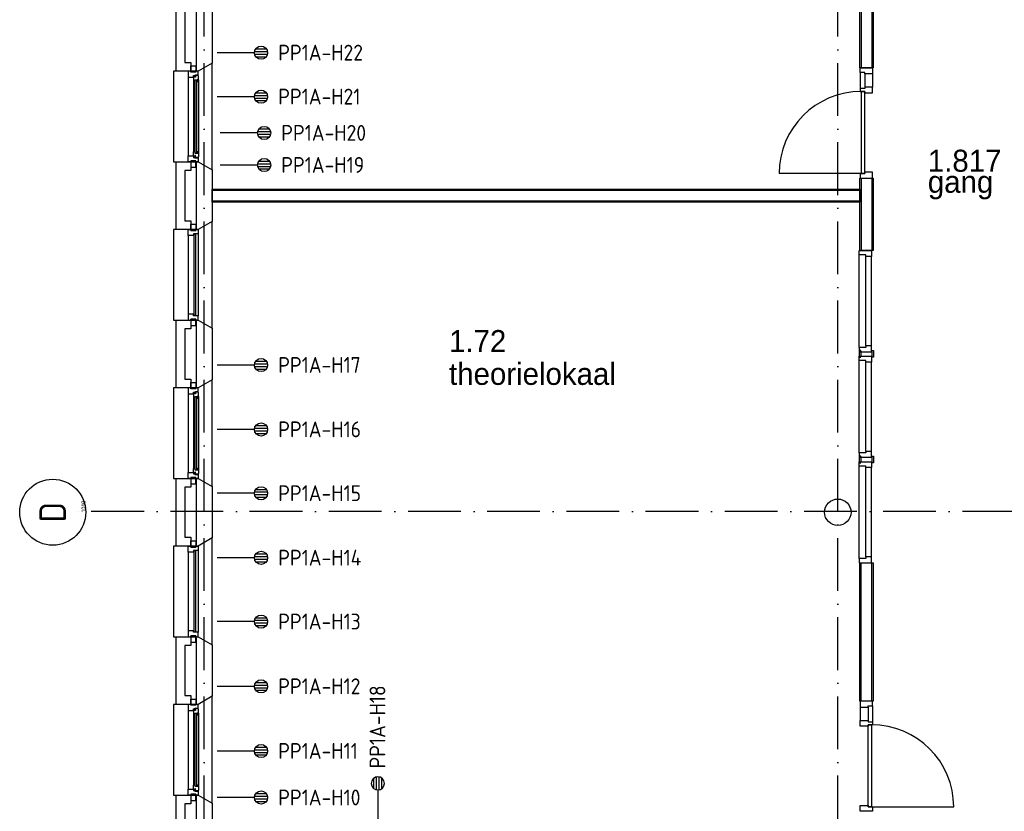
# Model space of a CAD drawing. Header units: millimetres. Extents: x -6587 to 112313, y 244 to 84344.
# Tile 5 of 42: x 15477 to 26667, y 23905 to 32905. Entities that reach past the tile are written whole.
import ezdxf
from ezdxf.enums import TextEntityAlignment as Align

# ---------------------------------------------------------------- set-up
doc = ezdxf.new("R2010")
doc.units = ezdxf.units.MM
doc.header["$LTSCALE"] = 100
doc.linetypes.add('DASHDOT', pattern=[9, 6, -1.5, 0, -1.5])
doc.layers.get('0').update_dxf_attribs({"linetype": 'CONTINUOUS'})
for name, color, linetype in [('AL$7----_STRAMIEN', 1, 'DASHDOT'), ('AL21----_BUITENWAND', 4, 'CONTINUOUS'), ('AL21K---_ISOLATIE', 1, 'CONTINUOUS'), ('AL22----_BINNENWAND', 7, 'CONTINUOUS'), ('AL28----_KONSTRUKTIE', 3, 'CONTINUOUS'), ('AL31----_BUITENKOZ', 7, 'CONTINUOUS'), ('AL32----_BINNENKOZ', 7, 'CONTINUOUS'), ('AL32----_DRAAIRICHTING', 1, 'CONTINUOUS'), ('ALN-----_BLOCKNAAM', 2, 'CONTINUOUS'), ('BOUW', 8, 'CONTINUOUS'), ('EB6441--_ATTRIB', 2, 'CONTINUOUS'), ('EL6441--_DATACOM', 3, 'CONTINUOUS')]:
    doc.layers.add(name, color=color, linetype=linetype)
doc.styles.add('1_8', font='iso', dxfattribs={"width": 0.7, "height": 1.8})
doc.styles.add('BURO-025', font='BUROFONT.shx', dxfattribs={"height": 250})
doc.styles.get("Standard").update_dxf_attribs({"font": 'iso.shx'})

# ---------------------------------------------------------------- blocks, each defined once
blk = doc.blocks.new('ES4X2')
for p, q in [((-0.45, 1.4), (-0.45, 2.6)), ((-0.15, 1.27), (-0.15, 2.73)), ((0.15, 1.27), (0.15, 2.73)), ((0.45, 1.4), (0.45, 2.6)), ((0, 1.25), (0, -3))]:
    blk.add_line(p, q)
blk.add_circle((0, 2), 0.75)
at = {"style": '1_8', "flags": 8}
for tag, p in [('NUMMER', (1.25, 3.5)), ('CODE', (-1.25, 3.5))]:
    blk.add_attdef(tag, text='', height=1.8, rotation=90, dxfattribs=at).set_placement(p, align=Align.MIDDLE_LEFT)
blk.add_attdef('M_CODE', text='', height=1.8, dxfattribs=at).set_placement((0, 0), align=Align.MIDDLE_CENTER)
blk = doc.blocks.new('1010')
at = {"layer": 'AL$7----_STRAMIEN', "color": 7, "linetype": 'Continuous'}
blk.add_circle((0, 750), 750, dxfattribs=at)
at = {"layer": 'AL$7----_STRAMIEN', "color": 3, "linetype": 'Continuous'}
blk.add_attdef('STR-NAAM', text='', height=600, rotation=360, dxfattribs=at).set_placement((0, 750), align=Align.MIDDLE)
at = {"layer": 'ALN-----_BLOCKNAAM', "linetype": 'Continuous'}
blk.add_text('1010', height=100, dxfattribs=at).set_placement((0, 0))

msp = doc.modelspace()

# ---------------------------------------------------------------- linework, layer by layer
at = {"layer": 'AL$7----_STRAMIEN', "color": 1}
for p, q in [((17574.8, 7509.2), (17574.8, 76734.4)), ((24774.8, 7509.2), (24774.8, 43669.6)), ((94298.3, 27314.6), (16060, 27314.6))]:
    msp.add_line(p, q, dxfattribs=at)
at = {"layer": 'AL21----_BUITENWAND', "color": 8}
for p, q in [((17254.8, 32320), (17254.8, 33090)), ((17354.8, 32990), (17354.8, 32420)), ((17354.8, 32420), (17423.8, 32420)), ((17423.8, 32420), (17423.8, 32320)), ((17423.8, 32320), (17254.8, 32320)), ((17254.8, 30520), (17254.8, 31290)), ((17254.8, 31290), (17423.8, 31290)), ((17423.8, 31290), (17423.8, 31190)), ((17423.8, 31190), (17354.8, 31190)), ((17354.8, 31190), (17354.8, 30620)), ((17354.8, 30620), (17423.8, 30620)), ((17423.8, 30620), (17423.8, 30520)), ((17423.8, 30520), (17254.8, 30520)), ((17254.8, 28720), (17254.8, 29490)), ((17254.8, 29490), (17423.8, 29490)), ((17423.8, 29490), (17423.8, 29390)), ((17423.8, 29390), (17354.8, 29390)), ((17354.8, 29390), (17354.8, 28820)), ((17354.8, 28820), (17423.8, 28820)), ((17423.8, 28820), (17423.8, 28720)), ((17423.8, 28720), (17254.8, 28720)), ((17254.8, 26920), (17254.8, 27690)), ((17254.8, 27690), (17423.8, 27690)), ((17423.8, 27690), (17423.8, 27590)), ((17423.8, 27590), (17354.8, 27590)), ((17354.8, 27590), (17354.8, 27020)), ((17354.8, 27020), (17423.8, 27020)), ((17423.8, 27020), (17423.8, 26920)), ((17423.8, 26920), (17254.8, 26920)), ((17254.8, 25120), (17254.8, 25890)), ((17254.8, 25890), (17423.8, 25890)), ((17423.8, 25890), (17423.8, 25790)), ((17423.8, 25790), (17354.8, 25790)), ((17354.8, 25790), (17354.8, 25220)), ((17354.8, 25220), (17423.8, 25220)), ((17423.8, 25220), (17423.8, 25120)), ((17423.8, 25120), (17254.8, 25120)), ((17254.8, 23320), (17254.8, 24090)), ((17254.8, 24090), (17423.8, 24090)), ((17423.8, 24090), (17423.8, 23990)), ((17423.8, 23990), (17354.8, 23990)), ((17354.8, 23990), (17354.8, 23420))]:
    msp.add_line(p, q, dxfattribs=at)
at = {"layer": 'AL21K---_ISOLATIE', "color": 8, "linetype": 'Continuous'}
for p, q in [((17484.8, 32420), (17484.8, 32990)), ((17484.8, 30620), (17484.8, 31190)), ((17484.8, 28820), (17484.8, 29390)), ((17484.8, 27020), (17484.8, 27590)), ((17484.8, 25220), (17484.8, 25790)), ((17484.8, 23420), (17484.8, 23990))]:
    msp.add_line(p, q, dxfattribs=at)
at = {"layer": 'AL22----_BINNENWAND', "color": 8}
for p, q in [((25024.8, 32356.1), (25024.8, 33930)), ((25174.8, 33930), (25174.8, 32356.1)), ((25174.8, 32356.1), (25024.8, 32356.1)), ((25024.8, 30280), (25024.8, 31105)), ((25024.8, 31105), (25174.8, 31105)), ((25174.8, 31105), (25174.8, 30280)), ((17664.8, 30980), (25024.8, 30980)), ((17664.8, 30830), (17664.8, 30980)), ((25024.8, 30980), (25024.8, 30830)), ((25024.8, 30830), (17664.8, 30830)), ((25174.8, 30280), (25024.8, 30280)), ((25024.8, 25156.1), (25024.8, 26730)), ((25024.8, 26730), (25174.8, 26730)), ((25174.8, 26730), (25174.8, 25156.1)), ((25174.8, 25156.1), (25024.8, 25156.1))]:
    msp.add_line(p, q, dxfattribs=at)
at = {"layer": 'AL22----_BINNENWAND', "color": 8, "linetype": 'Continuous'}
for p, q in [((25039.8, 33930), (25039.8, 32356.1)), ((25159.8, 33930), (25159.8, 32356.1)), ((25039.8, 31105), (25039.8, 30280)), ((25159.8, 31105), (25159.8, 30280)), ((17664.8, 30965), (25024.8, 30965)), ((17664.8, 30845), (25024.8, 30845)), ((25039.8, 25156.1), (25039.8, 26730)), ((25159.8, 25156.1), (25159.8, 26730))]:
    msp.add_line(p, q, dxfattribs=at)
at = {"layer": 'AL28----_KONSTRUKTIE', "color": 8}
for p, q in [((17484.8, 32320), (17484.8, 33090)), ((17664.8, 32997.6), (17664.8, 32412.4)), ((17664.8, 32412.4), (17504.8, 32320)), ((17504.8, 32320), (17484.8, 32320)), ((17484.8, 31290), (17504.8, 31290)), ((17484.8, 30520), (17484.8, 31290)), ((17504.8, 31290), (17664.8, 31197.6)), ((17664.8, 31197.6), (17664.8, 30612.4)), ((17664.8, 30612.4), (17504.8, 30520)), ((17504.8, 30520), (17484.8, 30520)), ((17484.8, 29490), (17504.8, 29490)), ((17484.8, 28720), (17484.8, 29490)), ((17504.8, 29490), (17664.8, 29397.6)), ((17664.8, 29397.6), (17664.8, 28812.4)), ((17664.8, 28812.4), (17504.8, 28720)), ((17504.8, 28720), (17484.8, 28720)), ((17484.8, 27690), (17504.8, 27690)), ((17484.8, 26920), (17484.8, 27690)), ((17504.8, 27690), (17664.8, 27597.6)), ((17664.8, 27597.6), (17664.8, 27012.4)), ((17664.8, 27012.4), (17504.8, 26920)), ((17504.8, 26920), (17484.8, 26920)), ((17484.8, 25890), (17504.8, 25890)), ((17484.8, 25120), (17484.8, 25890)), ((17504.8, 25890), (17664.8, 25797.6)), ((17664.8, 25797.6), (17664.8, 25212.4)), ((17664.8, 25212.4), (17504.8, 25120)), ((17504.8, 25120), (17484.8, 25120)), ((17484.8, 24090), (17504.8, 24090)), ((17484.8, 23320), (17484.8, 24090)), ((17504.8, 24090), (17664.8, 23997.6)), ((17664.8, 23997.6), (17664.8, 23412.4))]:
    msp.add_line(p, q, dxfattribs=at)
msp.add_circle((24774.8, 27305), 150, dxfattribs=at)
at = {"layer": 'AL31----_BUITENKOZ', "color": 8}
for p, q in [((17423.8, 32310), (17423.8, 32381)), ((17423.8, 32381), (17479.8, 32381)), ((17479.8, 32381), (17479.8, 32310)), ((17664.8, 32412.4), (17504.8, 32320)), ((17664.8, 31197.6), (17664.8, 32412.4)), ((17504.8, 32320), (17224.8, 32320)), ((17224.8, 32320), (17224.8, 31290)), ((17423.8, 32320), (17390.8, 32320)), ((17390.8, 32320), (17390.8, 32253)), ((17390.8, 32253), (17453.8, 32253)), ((17390.8, 32253), (17390.8, 31357)), ((17423.8, 32310), (17423.8, 32320)), ((17479.8, 32310), (17423.8, 32310)), ((17479.8, 32310), (17423.8, 32310)), ((17453.8, 32253), (17453.8, 32270)), ((17453.8, 32270), (17468.8, 32270)), ((17468.8, 32258.3), (17453.8, 32258.3)), ((17453.8, 32258.3), (17453.8, 32253)), ((17453.8, 32253), (17453.8, 32205.9)), ((17468.8, 32270), (17468.8, 32276)), ((17468.8, 32276), (17504.8, 32276)), ((17468.8, 32250.3), (17468.8, 32258.3)), ((17473.8, 32250.3), (17468.8, 32250.3)), ((17503.6, 32272.8), (17473.8, 32272.8)), ((17473.8, 32272.8), (17473.8, 32250.3)), ((17504.8, 32320), (17479.8, 32320)), ((17479.8, 32320), (17479.8, 32310)), ((17503.6, 32265.7), (17503.6, 32272.8)), ((17507.8, 32263.3), (17503.6, 32265.7)), ((17504.8, 32276), (17504.8, 32320)), ((17507.8, 32220.8), (17507.8, 32263.3)), ((17453.8, 32205.9), (17466.8, 32203.8)), ((17453.8, 32205.9), (17453.8, 31404.1)), ((17466.8, 32203.8), (17466.8, 32220.8)), ((17466.8, 32220.8), (17507.8, 32220.8)), ((17505.5, 32220.8), (17492, 32220.8)), ((17492, 32220.8), (17492, 32203.8)), ((17492, 32203.8), (17505.5, 32203.8)), ((17505.5, 32203.8), (17505.5, 32220.8)), ((17507.8, 32220.8), (17507.8, 31389.2)), ((17390.8, 31290), (17390.8, 31357)), ((17390.8, 31357), (17453.8, 31357)), ((17453.8, 31404.1), (17466.8, 31406.2)), ((17453.8, 31357), (17453.8, 31404.1)), ((17453.8, 31357), (17453.8, 31340)), ((17453.8, 31351.7), (17453.8, 31357)), ((17468.8, 31351.7), (17453.8, 31351.7)), ((17453.8, 31340), (17468.8, 31340)), ((17466.8, 31406.2), (17466.8, 31389.2)), ((17466.8, 31389.2), (17507.8, 31389.2)), ((17473.8, 31359.7), (17468.8, 31359.7)), ((17468.8, 31359.7), (17468.8, 31351.7)), ((17468.8, 31340), (17468.8, 31334)), ((17468.8, 31334), (17504.8, 31334)), ((17473.8, 31337.2), (17473.8, 31359.7)), ((17503.6, 31337.2), (17473.8, 31337.2)), ((17492, 31389.2), (17492, 31406.2)), ((17492, 31406.2), (17505.5, 31406.2)), ((17505.5, 31389.2), (17492, 31389.2)), ((17507.8, 31346.7), (17503.6, 31344.2)), ((17503.6, 31344.2), (17503.6, 31337.2)), ((17504.8, 31334), (17504.8, 31290)), ((17505.5, 31406.2), (17505.5, 31389.2)), ((17507.8, 31389.2), (17507.8, 31346.7)), ((17224.8, 31290), (17504.8, 31290)), ((17423.8, 31290), (17390.8, 31290)), ((17479.8, 31300), (17423.8, 31300)), ((17423.8, 31300), (17423.8, 31229)), ((17479.8, 31300), (17423.8, 31300)), ((17423.8, 31300), (17423.8, 31290)), ((17423.8, 31229), (17479.8, 31229)), ((17479.8, 31229), (17479.8, 31300)), ((17479.8, 31290), (17479.8, 31300)), ((17504.8, 31290), (17479.8, 31290)), ((17504.8, 31290), (17664.8, 31197.6)), ((17423.8, 30510), (17423.8, 30581)), ((17423.8, 30581), (17479.8, 30581)), ((17479.8, 30581), (17479.8, 30510)), ((17664.8, 30612.4), (17504.8, 30520)), ((17664.8, 29397.6), (17664.8, 30612.4)), ((17504.8, 30520), (17224.8, 30520)), ((17224.8, 30520), (17224.8, 29490)), ((17390.8, 30453), (17390.8, 29557)), ((17479.8, 30510), (17423.8, 30510)), ((17504.8, 30470), (17504.8, 29540)), ((17224.8, 29490), (17504.8, 29490)), ((17479.8, 29500), (17423.8, 29500)), ((17423.8, 29500), (17423.8, 29429)), ((17479.8, 29429), (17479.8, 29500)), ((17504.8, 29490), (17664.8, 29397.6)), ((17423.8, 29429), (17479.8, 29429)), ((17423.8, 28710), (17423.8, 28781)), ((17423.8, 28781), (17479.8, 28781)), ((17479.8, 28781), (17479.8, 28710)), ((17664.8, 28812.4), (17504.8, 28720)), ((17664.8, 27597.6), (17664.8, 28812.4)), ((17504.8, 28720), (17224.8, 28720)), ((17224.8, 28720), (17224.8, 27690)), ((17423.8, 28720), (17390.8, 28720)), ((17390.8, 28720), (17390.8, 28653)), ((17390.8, 28653), (17453.8, 28653)), ((17390.8, 28653), (17390.8, 27757)), ((17423.8, 28710), (17423.8, 28720)), ((17479.8, 28710), (17423.8, 28710)), ((17479.8, 28710), (17423.8, 28710)), ((17453.8, 28653), (17453.8, 28670)), ((17453.8, 28670), (17468.8, 28670)), ((17468.8, 28658.3), (17453.8, 28658.3)), ((17453.8, 28658.3), (17453.8, 28653)), ((17453.8, 28653), (17453.8, 28605.9)), ((17468.8, 28670), (17468.8, 28676)), ((17468.8, 28676), (17504.8, 28676)), ((17468.8, 28650.3), (17468.8, 28658.3)), ((17473.8, 28650.3), (17468.8, 28650.3)), ((17503.6, 28672.8), (17473.8, 28672.8)), ((17473.8, 28672.8), (17473.8, 28650.3)), ((17504.8, 28720), (17479.8, 28720)), ((17479.8, 28720), (17479.8, 28710)), ((17503.6, 28665.7), (17503.6, 28672.8)), ((17507.8, 28663.3), (17503.6, 28665.7)), ((17504.8, 28676), (17504.8, 28720)), ((17507.8, 28620.8), (17507.8, 28663.3)), ((17453.8, 28605.9), (17466.8, 28603.8)), ((17453.8, 28605.9), (17453.8, 27804.1)), ((17466.8, 28603.8), (17466.8, 28620.8)), ((17466.8, 28620.8), (17507.8, 28620.8)), ((17505.5, 28620.8), (17492, 28620.8)), ((17492, 28620.8), (17492, 28603.8)), ((17492, 28603.8), (17505.5, 28603.8)), ((17505.5, 28603.8), (17505.5, 28620.8)), ((17507.8, 28620.8), (17507.8, 27789.2)), ((17390.8, 27690), (17390.8, 27757)), ((17390.8, 27757), (17453.8, 27757)), ((17453.8, 27804.1), (17466.8, 27806.2)), ((17453.8, 27757), (17453.8, 27804.1)), ((17453.8, 27757), (17453.8, 27740)), ((17453.8, 27751.7), (17453.8, 27757)), ((17468.8, 27751.7), (17453.8, 27751.7)), ((17466.8, 27806.2), (17466.8, 27789.2)), ((17466.8, 27789.2), (17507.8, 27789.2)), ((17473.8, 27759.7), (17468.8, 27759.7)), ((17468.8, 27759.7), (17468.8, 27751.7)), ((17473.8, 27737.2), (17473.8, 27759.7)), ((17492, 27789.2), (17492, 27806.2)), ((17492, 27806.2), (17505.5, 27806.2)), ((17505.5, 27789.2), (17492, 27789.2)), ((17505.5, 27806.2), (17505.5, 27789.2)), ((17507.8, 27789.2), (17507.8, 27746.7)), ((17224.8, 27690), (17504.8, 27690)), ((17423.8, 27690), (17390.8, 27690)), ((17479.8, 27700), (17423.8, 27700)), ((17423.8, 27700), (17423.8, 27629)), ((17479.8, 27700), (17423.8, 27700)), ((17423.8, 27700), (17423.8, 27690)), ((17453.8, 27740), (17468.8, 27740)), ((17468.8, 27740), (17468.8, 27734)), ((17468.8, 27734), (17504.8, 27734)), ((17503.6, 27737.2), (17473.8, 27737.2)), ((17479.8, 27629), (17479.8, 27700)), ((17479.8, 27690), (17479.8, 27700)), ((17504.8, 27690), (17479.8, 27690)), ((17507.8, 27746.7), (17503.6, 27744.2)), ((17503.6, 27744.2), (17503.6, 27737.2)), ((17504.8, 27734), (17504.8, 27690)), ((17504.8, 27690), (17664.8, 27597.6)), ((17423.8, 27629), (17479.8, 27629)), ((17423.8, 26910), (17423.8, 26981)), ((17423.8, 26981), (17479.8, 26981)), ((17479.8, 26981), (17479.8, 26910)), ((17664.8, 27012.4), (17504.8, 26920)), ((17664.8, 25797.6), (17664.8, 27012.4)), ((17504.8, 26920), (17224.8, 26920)), ((17224.8, 26920), (17224.8, 25890)), ((17479.8, 26910), (17423.8, 26910)), ((17504.8, 26870), (17504.8, 25940)), ((17390.8, 26853), (17390.8, 25957)), ((17224.8, 25890), (17504.8, 25890)), ((17479.8, 25900), (17423.8, 25900)), ((17423.8, 25900), (17423.8, 25829)), ((17479.8, 25829), (17479.8, 25900)), ((17504.8, 25890), (17664.8, 25797.6)), ((17423.8, 25829), (17479.8, 25829)), ((17423.8, 25110), (17423.8, 25181)), ((17423.8, 25181), (17479.8, 25181)), ((17479.8, 25181), (17479.8, 25110)), ((17664.8, 25212.4), (17504.8, 25120)), ((17664.8, 23997.6), (17664.8, 25212.4)), ((17504.8, 25120), (17224.8, 25120)), ((17224.8, 25120), (17224.8, 24090)), ((17423.8, 25120), (17390.8, 25120)), ((17390.8, 25120), (17390.8, 25053)), ((17423.8, 25110), (17423.8, 25120)), ((17479.8, 25110), (17423.8, 25110)), ((17479.8, 25110), (17423.8, 25110)), ((17453.8, 25053), (17453.8, 25070)), ((17453.8, 25070), (17468.8, 25070)), ((17468.8, 25070), (17468.8, 25076)), ((17468.8, 25076), (17504.8, 25076)), ((17503.6, 25072.8), (17473.8, 25072.8)), ((17473.8, 25072.8), (17473.8, 25050.3)), ((17504.8, 25120), (17479.8, 25120)), ((17479.8, 25120), (17479.8, 25110)), ((17503.6, 25065.7), (17503.6, 25072.8)), ((17504.8, 25076), (17504.8, 25120)), ((17390.8, 25053), (17453.8, 25053)), ((17390.8, 25053), (17390.8, 24157)), ((17468.8, 25058.3), (17453.8, 25058.3)), ((17453.8, 25058.3), (17453.8, 25053)), ((17453.8, 25053), (17453.8, 25005.9)), ((17453.8, 25005.9), (17466.8, 25003.8)), ((17453.8, 25005.9), (17453.8, 24204.1)), ((17466.8, 25003.8), (17466.8, 25020.8)), ((17466.8, 25020.8), (17507.8, 25020.8)), ((17468.8, 25050.3), (17468.8, 25058.3)), ((17473.8, 25050.3), (17468.8, 25050.3)), ((17505.5, 25020.8), (17492, 25020.8)), ((17492, 25020.8), (17492, 25003.8)), ((17492, 25003.8), (17505.5, 25003.8)), ((17507.8, 25063.3), (17503.6, 25065.7)), ((17505.5, 25003.8), (17505.5, 25020.8)), ((17507.8, 25020.8), (17507.8, 25063.3)), ((17507.8, 25020.8), (17507.8, 24189.2)), ((17453.8, 24204.1), (17466.8, 24206.2)), ((17453.8, 24157), (17453.8, 24204.1)), ((17466.8, 24206.2), (17466.8, 24189.2)), ((17466.8, 24189.2), (17507.8, 24189.2)), ((17492, 24189.2), (17492, 24206.2)), ((17492, 24206.2), (17505.5, 24206.2)), ((17505.5, 24189.2), (17492, 24189.2)), ((17505.5, 24206.2), (17505.5, 24189.2)), ((17507.8, 24189.2), (17507.8, 24146.7)), ((17224.8, 24090), (17504.8, 24090)), ((17390.8, 24090), (17390.8, 24157)), ((17390.8, 24157), (17453.8, 24157)), ((17423.8, 24090), (17390.8, 24090)), ((17479.8, 24100), (17423.8, 24100)), ((17423.8, 24100), (17423.8, 24029)), ((17479.8, 24100), (17423.8, 24100)), ((17423.8, 24100), (17423.8, 24090)), ((17453.8, 24157), (17453.8, 24140)), ((17453.8, 24151.7), (17453.8, 24157)), ((17468.8, 24151.7), (17453.8, 24151.7)), ((17453.8, 24140), (17468.8, 24140)), ((17473.8, 24159.7), (17468.8, 24159.7)), ((17468.8, 24159.7), (17468.8, 24151.7)), ((17468.8, 24140), (17468.8, 24134)), ((17468.8, 24134), (17504.8, 24134)), ((17473.8, 24137.2), (17473.8, 24159.7)), ((17503.6, 24137.2), (17473.8, 24137.2)), ((17479.8, 24029), (17479.8, 24100)), ((17479.8, 24090), (17479.8, 24100)), ((17504.8, 24090), (17479.8, 24090)), ((17507.8, 24146.7), (17503.6, 24144.2)), ((17503.6, 24144.2), (17503.6, 24137.2)), ((17504.8, 24134), (17504.8, 24090)), ((17504.8, 24090), (17664.8, 23997.6)), ((17423.8, 24029), (17479.8, 24029))]:
    msp.add_line(p, q, dxfattribs=at)
at = {"layer": 'AL31----_BUITENKOZ', "color": 8, "linetype": 'Continuous'}
for p, q in [((17489.8, 32218.8), (17468.8, 32218.8)), ((17468.8, 32218.8), (17468.8, 31391.2)), ((17489.8, 31391.2), (17489.8, 32218.8)), ((17468.8, 31391.2), (17489.8, 31391.2)), ((17390.8, 30453), (17390.8, 30520)), ((17390.8, 30520), (17423.8, 30520)), ((17453.8, 30453), (17390.8, 30453)), ((17390.8, 30453), (17390.8, 30453)), ((17390.8, 30453), (17390.8, 30453)), ((17390.8, 30453), (17390.8, 30453)), ((17390.8, 30453), (17390.8, 30453)), ((17423.8, 30520), (17423.8, 30510)), ((17423.8, 30510), (17479.8, 30510)), ((17504.8, 30470), (17453.8, 30470)), ((17453.8, 30470), (17453.8, 30453)), ((17478.8, 30465), (17457.8, 30465)), ((17457.8, 30465), (17457.8, 29545)), ((17478.8, 29545), (17478.8, 30465)), ((17479.8, 30510), (17479.8, 30520)), ((17479.8, 30520), (17479.8, 30520)), ((17479.8, 30520), (17504.8, 30520)), ((17504.8, 30520), (17504.8, 30470)), ((17504.8, 30470), (17504.8, 30470)), ((17453.8, 29557), (17390.8, 29557)), ((17390.8, 29557), (17390.8, 29557)), ((17390.8, 29557), (17390.8, 29557)), ((17390.8, 29557), (17390.8, 29557)), ((17390.8, 29557), (17390.8, 29557)), ((17390.8, 29557), (17390.8, 29490)), ((17453.8, 29540), (17453.8, 29557)), ((17457.8, 29545), (17478.8, 29545)), ((17390.8, 29490), (17423.8, 29490)), ((17423.8, 29490), (17423.8, 29500)), ((17423.8, 29500), (17479.8, 29500)), ((17504.8, 29540), (17453.8, 29540)), ((17479.8, 29500), (17479.8, 29490)), ((17479.8, 29490), (17479.8, 29490)), ((17479.8, 29490), (17504.8, 29490)), ((17504.8, 29540), (17504.8, 29540)), ((17504.8, 29490), (17504.8, 29540)), ((17489.8, 28618.8), (17468.8, 28618.8)), ((17468.8, 28618.8), (17468.8, 27791.2)), ((17489.8, 27791.2), (17489.8, 28618.8)), ((17468.8, 27791.2), (17489.8, 27791.2)), ((17390.8, 26853), (17390.8, 26920)), ((17390.8, 26920), (17423.8, 26920)), ((17423.8, 26920), (17423.8, 26910)), ((17423.8, 26910), (17479.8, 26910)), ((17504.8, 26870), (17453.8, 26870)), ((17453.8, 26870), (17453.8, 26853)), ((17478.8, 26865), (17457.8, 26865)), ((17457.8, 26865), (17457.8, 25945)), ((17478.8, 25945), (17478.8, 26865)), ((17479.8, 26910), (17479.8, 26920)), ((17479.8, 26920), (17479.8, 26920)), ((17479.8, 26920), (17504.8, 26920)), ((17504.8, 26920), (17504.8, 26870)), ((17504.8, 26870), (17504.8, 26870)), ((17453.8, 26853), (17390.8, 26853)), ((17390.8, 26853), (17390.8, 26853)), ((17390.8, 26853), (17390.8, 26853)), ((17390.8, 26853), (17390.8, 26853)), ((17390.8, 26853), (17390.8, 26853)), ((17453.8, 25957), (17390.8, 25957)), ((17390.8, 25957), (17390.8, 25957)), ((17390.8, 25957), (17390.8, 25957)), ((17390.8, 25957), (17390.8, 25957)), ((17390.8, 25957), (17390.8, 25957)), ((17390.8, 25957), (17390.8, 25890)), ((17390.8, 25890), (17423.8, 25890)), ((17423.8, 25890), (17423.8, 25900)), ((17423.8, 25900), (17479.8, 25900)), ((17453.8, 25940), (17453.8, 25957)), ((17504.8, 25940), (17453.8, 25940)), ((17457.8, 25945), (17478.8, 25945)), ((17479.8, 25900), (17479.8, 25890)), ((17479.8, 25890), (17479.8, 25890)), ((17479.8, 25890), (17504.8, 25890)), ((17504.8, 25940), (17504.8, 25940)), ((17504.8, 25890), (17504.8, 25940)), ((17489.8, 25018.8), (17468.8, 25018.8)), ((17468.8, 25018.8), (17468.8, 24191.2)), ((17489.8, 24191.2), (17489.8, 25018.8)), ((17468.8, 24191.2), (17489.8, 24191.2))]:
    msp.add_line(p, q, dxfattribs=at)
at = {"layer": 'AL32----_BINNENKOZ', "color": 8}
for p, q in [((25030.3, 32306.1), (25030.3, 32356.1)), ((25030.3, 32356.1), (25169.3, 32356.1)), ((25169.3, 32356.1), (25169.3, 32289.1)), ((25030.3, 32306.1), (25030.3, 32122.1)), ((25081.3, 32306.1), (25030.3, 32306.1)), ((25081.3, 32289.1), (25081.3, 32306.1)), ((25081.3, 32289.1), (25081.3, 32139.1)), ((25169.3, 32289.1), (25081.3, 32289.1)), ((25169.3, 32289.1), (25169.3, 32139.1)), ((25030.3, 32122.1), (25030.3, 32089.1)), ((25081.3, 32122.1), (25030.3, 32122.1)), ((25030.3, 32122.1), (25030.3, 32089.1)), ((25169.3, 32139.1), (25081.3, 32139.1)), ((25081.3, 32139.1), (25081.3, 32122.1)), ((25169.3, 32072.1), (25169.3, 32139.1)), ((25030.3, 32089.1), (25081.3, 32089.1)), ((25081.3, 32089.1), (25041.3, 32089.1)), ((25041.3, 32089.1), (25041.3, 31155.1)), ((25081.3, 32089.1), (25081.3, 32072.1)), ((25081.3, 31155.1), (25081.3, 32089.1)), ((25081.3, 32072.1), (25169.3, 32072.1)), ((25081.3, 31155.1), (25030.3, 31155.1)), ((25030.3, 31155.1), (25030.3, 31105.1)), ((25041.3, 31155.1), (25081.3, 31155.1)), ((25081.3, 31172.1), (25081.3, 31155.1)), ((25169.3, 31172.1), (25081.3, 31172.1)), ((25169.3, 31105.1), (25169.3, 31172.1)), ((25030.3, 31105.1), (25169.3, 31105.1)), ((25017.8, 30280), (25156.8, 30280)), ((25017.8, 30230), (25017.8, 30280)), ((25017.8, 29180), (25017.8, 30230)), ((25093.8, 30230), (25017.8, 30230)), ((25093.8, 30213), (25093.8, 30230)), ((25156.8, 30280), (25156.8, 30213)), ((25093.8, 29197), (25093.8, 30213)), ((25156.8, 30213), (25093.8, 30213)), ((25156.8, 29197), (25156.8, 30213)), ((25093.8, 29180), (25017.8, 29180)), ((25017.8, 29180), (25017.8, 29130)), ((25017.8, 29130), (25156.8, 29130)), ((25037.3, 29142.5), (25019.3, 29142.5)), ((25019.3, 29142.5), (25019.3, 29079.9)), ((25037.3, 29130), (25037.3, 29142.5)), ((25042.8, 29130), (25037.3, 29130)), ((25037.3, 29130), (25037.3, 29079.9)), ((25156.8, 29197), (25093.8, 29197)), ((25093.8, 29197), (25093.8, 29180)), ((25156.8, 29130), (25156.8, 29197)), ((25156.8, 29130), (25162.3, 29130)), ((25162.3, 29130), (25162.3, 29142.5)), ((25162.3, 29142.5), (25180.3, 29142.5)), ((25162.3, 29130), (25162.3, 29079.9)), ((25180.3, 29142.5), (25180.3, 29079.9)), ((25017.8, 29080), (25156.8, 29080)), ((25017.8, 29030), (25017.8, 29080)), ((25093.8, 29030), (25017.8, 29030)), ((25017.8, 27980), (25017.8, 29030)), ((25019.3, 29079.9), (25019.3, 29067.4)), ((25019.3, 29067.4), (25037.3, 29067.4)), ((25037.3, 29079.9), (25042.8, 29079.9)), ((25093.8, 29013), (25093.8, 29030)), ((25156.8, 29013), (25093.8, 29013)), ((25093.8, 27997), (25093.8, 29013)), ((25156.8, 29080), (25156.8, 29013)), ((25162.3, 29079.9), (25156.8, 29079.9)), ((25156.8, 27997), (25156.8, 29013)), ((25180.3, 29067.4), (25162.3, 29067.4)), ((25180.3, 29079.9), (25180.3, 29067.4)), ((25093.8, 27980), (25017.8, 27980)), ((25017.8, 27980), (25017.8, 27930)), ((25156.8, 27997), (25093.8, 27997)), ((25093.8, 27997), (25093.8, 27980)), ((25156.8, 27930), (25156.8, 27997)), ((25017.8, 27930), (25156.8, 27930)), ((25017.8, 27880), (25156.8, 27880)), ((25017.8, 27830), (25017.8, 27880)), ((25037.3, 27942.5), (25019.3, 27942.5)), ((25019.3, 27942.5), (25019.3, 27879.9)), ((25019.3, 27879.9), (25019.3, 27867.4)), ((25019.3, 27867.4), (25037.3, 27867.4)), ((25037.3, 27930), (25037.3, 27942.5)), ((25042.8, 27930), (25037.3, 27930)), ((25037.3, 27930), (25037.3, 27879.9)), ((25037.3, 27879.9), (25042.8, 27879.9)), ((25156.8, 27930), (25162.3, 27930)), ((25156.8, 27880), (25156.8, 27813)), ((25162.3, 27879.9), (25156.8, 27879.9)), ((25162.3, 27930), (25162.3, 27942.5)), ((25162.3, 27942.5), (25180.3, 27942.5)), ((25162.3, 27930), (25162.3, 27879.9)), ((25180.3, 27867.4), (25162.3, 27867.4)), ((25180.3, 27942.5), (25180.3, 27879.9)), ((25180.3, 27879.9), (25180.3, 27867.4)), ((25093.8, 27830), (25017.8, 27830)), ((25017.8, 26780), (25017.8, 27830)), ((25093.8, 27813), (25093.8, 27830)), ((25156.8, 27813), (25093.8, 27813)), ((25093.8, 26797), (25093.8, 27813)), ((25156.8, 26797), (25156.8, 27813)), ((25093.8, 26780), (25017.8, 26780)), ((25017.8, 26780), (25017.8, 26730)), ((25156.8, 26797), (25093.8, 26797)), ((25093.8, 26797), (25093.8, 26780)), ((25156.8, 26730), (25156.8, 26797)), ((25017.8, 26730), (25156.8, 26730)), ((25169.3, 25156.1), (25030.3, 25156.1)), ((25030.3, 25156.1), (25030.3, 25089.1)), ((25030.3, 25089.1), (25030.3, 24939.1)), ((25030.3, 25089.1), (25118.3, 25089.1)), ((25118.3, 25089.1), (25118.3, 25106.1)), ((25118.3, 25106.1), (25169.3, 25106.1)), ((25118.3, 25089.1), (25118.3, 24939.1)), ((25169.3, 25106.1), (25169.3, 25156.1)), ((25169.3, 25106.1), (25169.3, 24922.1)), ((25030.3, 24872.1), (25030.3, 24939.1)), ((25030.3, 24939.1), (25118.3, 24939.1)), ((25118.3, 24872.1), (25030.3, 24872.1)), ((25118.3, 24939.1), (25118.3, 24922.1)), ((25118.3, 24922.1), (25169.3, 24922.1)), ((25169.3, 24889.1), (25118.3, 24889.1)), ((25118.3, 24889.1), (25118.3, 24872.1)), ((25118.3, 24889.1), (25158.3, 24889.1)), ((25118.3, 23955.1), (25118.3, 24889.1)), ((25158.3, 24889.1), (25158.3, 23955.1)), ((25169.3, 24922.1), (25169.3, 24889.1)), ((25169.3, 24922.1), (25169.3, 24889.1)), ((25030.3, 23905.1), (25030.3, 23972.1)), ((25030.3, 23972.1), (25118.3, 23972.1)), ((25118.3, 23972.1), (25118.3, 23955.1)), ((25118.3, 23955.1), (25169.3, 23955.1)), ((25158.3, 23955.1), (25118.3, 23955.1)), ((25169.3, 23955.1), (25169.3, 23905.1)), ((25169.3, 23905.1), (25030.3, 23905.1))]:
    msp.add_line(p, q, dxfattribs=at)
at = {"layer": 'AL32----_DRAAIRICHTING', "color": 8}
for p, q in [((25041.3, 31155.1), (24107.3, 31155.1)), ((25158.3, 23955.1), (26092.3, 23955.1))]:
    msp.add_line(p, q, dxfattribs=at)
for centre, start, end in [((25041.3, 31155.1), 90, 180), ((25158.3, 23955.1), 0, 90)]:
    msp.add_arc(centre, 934, start, end, dxfattribs=at)

# ---------------------------------------------------------------- block references
at = {"layer": 'AL$7----_STRAMIEN', "xscale": 0.5, "yscale": 0.5, "zscale": 0.5, "rotation": 90}
msp.add_blockref('1010', (16226.9, 27305), dxfattribs=at).add_auto_attribs({'STR-NAAM': 'D'})
at = {"layer": 'EL6441--_DATACOM'}
ref = msp.add_blockref('ES4X2', (18020, 32529.5), dxfattribs=dict(at, xscale=100, yscale=100, zscale=100, rotation=270))
ref.add_attrib('CODE', 'PP1A-H22', dxfattribs={"layer": 'EB6441--_ATTRIB', "color": 1, "height": 180, "style": '1_8', "flags": 8}).set_placement((18415, 32530.5), align=Align.MIDDLE_LEFT)
ref = msp.add_blockref('ES4X2', (18020, 32029.5), dxfattribs=dict(at, xscale=100, yscale=100, zscale=100, rotation=270))
ref.add_attrib('CODE', 'PP1A-H21', dxfattribs={"layer": 'EB6441--_ATTRIB', "color": 1, "height": 180, "style": '1_8', "flags": 8}).set_placement((18415, 32030.5), align=Align.MIDDLE_LEFT)
ref = msp.add_blockref('ES4X2', (18054.6, 31617.5), dxfattribs=dict(at, xscale=100, yscale=100, zscale=100, rotation=270))
ref.add_attrib('CODE', 'PP1A-H20', dxfattribs={"layer": 'EB6441--_ATTRIB', "color": 1, "height": 180, "style": '1_8', "flags": 8}).set_placement((18449.6, 31618.5), align=Align.MIDDLE_LEFT)
ref = msp.add_blockref('ES4X2', (18054.6, 31252.5), dxfattribs=dict(at, xscale=100, yscale=100, zscale=100, rotation=270))
ref.add_attrib('CODE', 'PP1A-H19', dxfattribs={"layer": 'EB6441--_ATTRIB', "color": 1, "height": 180, "style": '1_8', "flags": 8}).set_placement((18449.6, 31253.5), align=Align.MIDDLE_LEFT)
ref = msp.add_blockref('ES4X2', (18020, 28978.5), dxfattribs=dict(at, xscale=100, yscale=100, zscale=100, rotation=270))
ref.add_attrib('CODE', 'PP1A-H17', dxfattribs={"layer": 'EB6441--_ATTRIB', "color": 1, "height": 180, "style": '1_8', "flags": 8}).set_placement((18415, 28979.5), align=Align.MIDDLE_LEFT)
ref = msp.add_blockref('ES4X2', (18020, 28246.5), dxfattribs=dict(at, xscale=100, yscale=100, zscale=100, rotation=270))
ref.add_attrib('CODE', 'PP1A-H16', dxfattribs={"layer": 'EB6441--_ATTRIB', "color": 1, "height": 180, "style": '1_8', "flags": 8}).set_placement((18415, 28247.5), align=Align.MIDDLE_LEFT)
ref = msp.add_blockref('ES4X2', (18020, 27520.5), dxfattribs=dict(at, xscale=100, yscale=100, zscale=100, rotation=270))
ref.add_attrib('CODE', 'PP1A-H15', dxfattribs={"layer": 'EB6441--_ATTRIB', "color": 1, "height": 180, "style": '1_8', "flags": 8}).set_placement((18415, 27521.5), align=Align.MIDDLE_LEFT)
ref = msp.add_blockref('ES4X2', (18020, 26787.5), dxfattribs=dict(at, xscale=100, yscale=100, zscale=100, rotation=270))
ref.add_attrib('CODE', 'PP1A-H14', dxfattribs={"layer": 'EB6441--_ATTRIB', "color": 1, "height": 180, "style": '1_8', "flags": 8}).set_placement((18415, 26788.5), align=Align.MIDDLE_LEFT)
ref = msp.add_blockref('ES4X2', (18020, 26061.5), dxfattribs=dict(at, xscale=100, yscale=100, zscale=100, rotation=270))
ref.add_attrib('CODE', 'PP1A-H13', dxfattribs={"layer": 'EB6441--_ATTRIB', "color": 1, "height": 180, "style": '1_8', "flags": 8}).set_placement((18415, 26062.5), align=Align.MIDDLE_LEFT)
ref = msp.add_blockref('ES4X2', (18020, 25325.5), dxfattribs=dict(at, xscale=100, yscale=100, zscale=100, rotation=270))
ref.add_attrib('CODE', 'PP1A-H12', dxfattribs={"layer": 'EB6441--_ATTRIB', "color": 1, "height": 180, "style": '1_8', "flags": 8}).set_placement((18415, 25326.5), align=Align.MIDDLE_LEFT)
ref = msp.add_blockref('ES4X2', (19548, 24022.5), dxfattribs=dict(at, xscale=-100, yscale=100, zscale=100))
ref.add_attrib('CODE', 'PP1A-H18', dxfattribs={"layer": 'EB6441--_ATTRIB', "color": 1, "height": 180, "rotation": 90, "style": '1_8', "flags": 8}).set_placement((19543, 25337.5), align=Align.MIDDLE_RIGHT)
ref = msp.add_blockref('ES4X2', (18020, 24590.5), dxfattribs=dict(at, xscale=100, yscale=100, zscale=100, rotation=270))
ref.add_attrib('CODE', 'PP1A-H11', dxfattribs={"layer": 'EB6441--_ATTRIB', "color": 1, "height": 180, "style": '1_8', "flags": 8}).set_placement((18415, 24591.5), align=Align.MIDDLE_LEFT)
ref = msp.add_blockref('ES4X2', (18020, 24061.3), dxfattribs=dict(at, xscale=100, yscale=100, zscale=100, rotation=270))
ref.add_attrib('CODE', 'PP1A-H10', dxfattribs={"layer": 'EB6441--_ATTRIB', "color": 1, "height": 180, "style": '1_8', "flags": 8}).set_placement((18415, 24062.3), align=Align.MIDDLE_LEFT)

# ---------------------------------------------------------------- texts
at = {"layer": 'BOUW', "style": 'BURO-025'}
for s, p in [('1.817', (25797.9, 31176.4)), ('gang', (25797.9, 30936.7)), ('1.72', (20356.4, 29126.1)), ('theorielokaal', (20356.4, 28753.1))]:
    msp.add_text(s, height=250, dxfattribs=at).set_placement(p)

doc.saveas('drawing.dxf')
